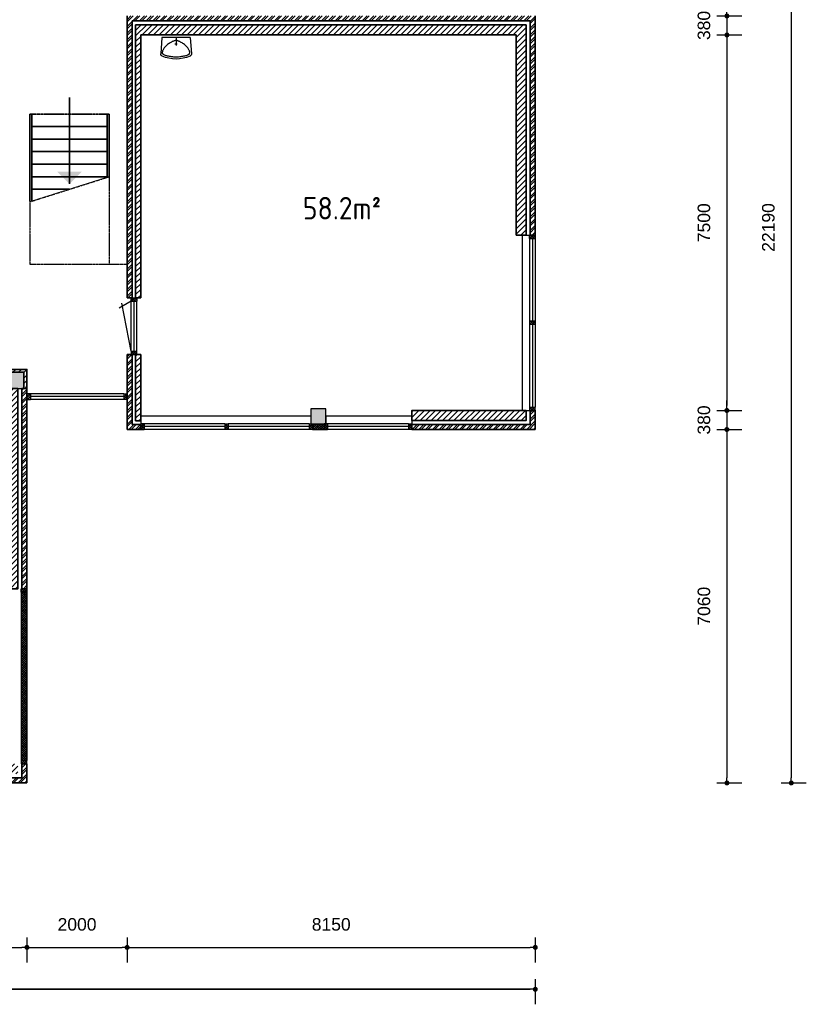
# Model space of a CAD drawing. Header units: millimetres. Extents: x 191 to 145850, y 32 to 50346.
# Tile 5 of 15: x 20575 to 36281, y 117 to 19783. Entities that reach past the tile are written whole.
import ezdxf

# ---------------------------------------------------------------- set-up
doc = ezdxf.new("R2010")
doc.units = ezdxf.units.MM
doc.linetypes.add('HIDDEN', pattern=[9.525, 6.35, -3.175])
for name, color, linetype, lineweight in [('Arceringen', 1, 'Continuous', 13), ('Binnenwand', 2, 'Continuous', 35), ('Buitenwand', 3, 'Continuous', 35), ('Kozijn Bi', 1, 'Continuous', 25), ('Kozijn Bu', 5, 'Continuous', 25), ('Maatvoering', 7, 'Continuous', 25), ('Trappen', 7, 'Continuous', 35)]:
    doc.layers.add(name, color=color, linetype=linetype, lineweight=lineweight)
for name, color, linetype in [('Hidden', 7, 'HIDDEN'), ('Konstrukties', 5, 'Continuous'), ('Sanitair', 7, 'Continuous')]:
    doc.layers.add(name, color=color, linetype=linetype)
doc.styles.add('ISO', font='ISOCP3')
doc.styles.get("Standard").update_dxf_attribs({"font": 'ARIAL.TTF'})
doc.dimstyles.new('Ian1', dxfattribs={"dimscale": 100, "dimtxt": 2.5, "dimasz": 1, "dimexe": 3, "dimexo": 4, "dimgap": 3.3, "dimtad": 1, "dimdec": 0, "dimzin": 1, "dimdsep": 46, "dimtxsty": 'Standard', "dimblk": 'DOT', "dimcen": 1, "dimdle": 1, "dimclrd": 7, "dimclre": 7, "dimclrt": 7, "dimadec": 0, "dimazin": 0, "dimtfac": 1, "dimtdec": 0, "dimtix": 1, "dimtmove": 0, "dimatfit": 3, "dimfxl": 2, "dimfxlon": 1, "dimtolj": 1, "dimtzin": 0, "dimarcsym": 0})

# ---------------------------------------------------------------- blocks, each defined once
blk = doc.blocks.new('$STIJLKZ')
at = {"color": 0, "linetype": 'ByBlock'}
for p, q in [((1, 1), (0, 1)), ((0, 1), (0, 0)), ((0, 0), (1, 0)), ((1, 1), (1, 0))]:
    blk.add_line(p, q, dxfattribs=at)
at = {"color": 0, "linetype": 'ByBlock', "flags": 9}
for tag, p in [('KB', (0.02, 0.85)), ('KH', (0.02, 0.68)), ('BWH', (0.02, 0.52)), ('NGM', (0.02, 0.35)), ('KHD', (0.02, 0.18)), ('KHB', (0.02, 0.01)), ('VSB', (0.51, 0.18)), ('ATS', (0.51, 0.85)), ('ATD', (0.51, 0.68)), ('SPL', (0.51, 0.52)), ('SP', (0.51, 0.01)), ('RDS', (0.51, 0.35))]:
    blk.add_attdef(tag, p, '', height=0.136, dxfattribs=at)
blk = doc.blocks.new('$STIJL')
at = {"color": 0, "linetype": 'ByBlock'}
for p, q in [((1, 1), (0, 1)), ((0, 1), (0, 0)), ((0, 0), (1, 0)), ((1, 1), (1, 0))]:
    blk.add_line(p, q, dxfattribs=at)
blk = doc.blocks.new('$STIJLDR')
at = {"color": 0, "linetype": 'ByBlock'}
for p, q in [((1, 1), (0, 1)), ((0, 1), (0, 0)), ((0, 0), (1, 0)), ((1, 1), (1, 0))]:
    blk.add_line(p, q, dxfattribs=at)
at = {"color": 0, "linetype": 'ByBlock', "flags": 9}
for tag, p in [('ZLR', (0.02, 0.52)), ('ZLL', (0.02, 0.35)), ('KB', (0.02, 0.85)), ('KH', (0.02, 0.68)), ('BL', (0.02, 0.18)), ('NGM', (0.02, 0.01)), ('SPL', (0.51, 0.18)), ('KHD', (0.51, 0.85)), ('KHB', (0.51, 0.68)), ('ODD', (0.51, 0.52)), ('DD', (0.51, 0.35))]:
    blk.add_attdef(tag, p, '', height=0.136, dxfattribs=at)
blk = doc.blocks.new('H741-01-')
at = {"layer": 'Sanitair', "color": 0, "linetype": 'ByBlock'}
for p, q in [((19, -20), (-6, -343)), ((19, -20), (581, -20)), ((277, -149), (323, -149)), ((300, -20), (300, -176)), ((581, -20), (606, -343))]:
    blk.add_line(p, q, dxfattribs=at)
blk.add_lwpolyline([(570, -298), (573, -307), (574, -315), (575, -323), (574, -329), (572, -335), (570, -341), (566, -346), (561, -350), (556, -355), (549, -359), (540, -364), (531, -368), (520, -372), (507, -376), (493, -380), (477, -384), (459, -388), (439, -392), (418, -395), (396, -399), (373, -401), (349, -404), (325, -405), (300, -405), (275, -405), (251, -404), (227, -401), (204, -399), (182, -395), (161, -392), (141, -388), (123, -384), (107, -380), (93, -376), (80, -372), (69, -368), (60, -364), (51, -359), (44, -355), (39, -350), (34, -346), (30, -341), (28, -335), (26, -329), (25, -323), (26, -315), (27, -307), (30, -298), (33, -287), (37, -276), (43, -264), (49, -251), (57, -238), (66, -224), (77, -211), (89, -198), (102, -185), (117, -172), (132, -160), (148, -148), (164, -137), (180, -127), (196, -118), (210, -109), (224, -102), (237, -96), (249, -90), (260, -86), (270, -83), (280, -80), (290, -79), (300, -78), (310, -79), (320, -80), (330, -83), (340, -86), (351, -90), (363, -96), (376, -102), (390, -109), (404, -118), (420, -127), (436, -137), (452, -148), (468, -160), (483, -172), (498, -185), (511, -198), (523, -211), (534, -224), (543, -238), (551, -251), (557, -264), (563, -276), (567, -287)], close=True, dxfattribs=at)
for centre, radius, start, end in [((40, -347), 46.8, 175.4569, 245.3554), ((300, 219), 669, 245.3554, 294.6446), ((560, -347), 46.8, 294.6446, 4.5431)]:
    blk.add_arc(centre, radius, start, end, dxfattribs=at)
blk = doc.blocks.new('_Dot')
at = {"color": 0, "linetype": 'ByBlock', "lineweight": -2}
blk.add_line((-0.5, 0), (-1, 0), dxfattribs=at)
at = {"color": 0, "linetype": 'ByBlock', "const_width": 0.5}
blk.add_lwpolyline([(-0.25, 0, 1), (0.25, 0, 1)], format="xyb", close=True, dxfattribs=at)
blk = doc.blocks.new('*D31')
at = {"layer": 'Defpoints', "color": 0}
for p in [(26650, 26728), (20720, 4538), (35981, 4538)]:
    blk.add_point(p, dxfattribs=at)
at = {"layer": 'Maatvoering', "color": 7, "lineweight": -2}
for p, q in [((35781, 26728), (36281, 26728)), ((35981, 26628), (35981, 4638)), ((35781, 4538), (36281, 4538))]:
    blk.add_line(p, q, dxfattribs=at)
at = {"layer": 'Maatvoering', "color": 7, "lineweight": -2, "xscale": 100, "yscale": 100, "zscale": 100}
for p, rotation in [((35981, 26728), 90), ((35981, 4538), 270)]:
    blk.add_blockref('_Dot', p, dxfattribs=dict(at, rotation=rotation))
at = {"layer": 'Maatvoering', "color": 7, "insert": (35524, 15633), "char_height": 250, "attachment_point": 5, "rotation": 90}
blk.add_mtext('\\A1;22190', dxfattribs=at)
blk = doc.blocks.new('*D36')
at = {"layer": 'Defpoints', "color": 0}
for p in [(30870, 19858), (30490, 19478), (34696, 19478)]:
    blk.add_point(p, dxfattribs=at)
at = {"layer": 'Maatvoering', "color": 7, "lineweight": -2}
for p, q in [((34696, 19958), (34696, 20058)), ((34496, 19858), (34996, 19858)), ((34696, 19858), (34696, 19478)), ((34496, 19478), (34996, 19478)), ((34696, 19378), (34696, 19278))]:
    blk.add_line(p, q, dxfattribs=at)
at = {"layer": 'Maatvoering', "color": 7, "lineweight": -2, "xscale": 100, "yscale": 100, "zscale": 100}
for p, rotation in [((34696, 19858), 270), ((34696, 19478), 90)]:
    blk.add_blockref('_Dot', p, dxfattribs=dict(at, rotation=rotation))
at = {"layer": 'Maatvoering', "color": 7, "insert": (34238, 19668), "char_height": 250, "attachment_point": 5, "rotation": 90}
blk.add_mtext('\\A1;380', dxfattribs=at)
blk = doc.blocks.new('*D37')
at = {"layer": 'Defpoints', "color": 0}
for p in [(30490, 19478), (30870, 11978), (34696, 11978)]:
    blk.add_point(p, dxfattribs=at)
at = {"layer": 'Maatvoering', "color": 7, "lineweight": -2}
for p, q in [((34496, 19478), (34996, 19478)), ((34696, 19378), (34696, 12078)), ((34496, 11978), (34996, 11978))]:
    blk.add_line(p, q, dxfattribs=at)
at = {"layer": 'Maatvoering', "color": 7, "lineweight": -2, "xscale": 100, "yscale": 100, "zscale": 100}
for p, rotation in [((34696, 19478), 90), ((34696, 11978), 270)]:
    blk.add_blockref('_Dot', p, dxfattribs=dict(at, rotation=rotation))
at = {"layer": 'Maatvoering', "color": 7, "insert": (34238, 15728), "char_height": 250, "attachment_point": 5, "rotation": 90}
blk.add_mtext('\\A1;7500', dxfattribs=at)
blk = doc.blocks.new('*D38')
at = {"layer": 'Defpoints', "color": 0}
for p in [(30870, 11978), (30870, 11598), (34696, 11598)]:
    blk.add_point(p, dxfattribs=at)
at = {"layer": 'Maatvoering', "color": 7, "lineweight": -2}
for p, q in [((34696, 12078), (34696, 12178)), ((34496, 11978), (34996, 11978)), ((34696, 11978), (34696, 11598)), ((34496, 11598), (34996, 11598)), ((34696, 11498), (34696, 11398))]:
    blk.add_line(p, q, dxfattribs=at)
at = {"layer": 'Maatvoering', "color": 7, "lineweight": -2, "xscale": 100, "yscale": 100, "zscale": 100}
for p, rotation in [((34696, 11978), 270), ((34696, 11598), 90)]:
    blk.add_blockref('_Dot', p, dxfattribs=dict(at, rotation=rotation))
at = {"layer": 'Maatvoering', "color": 7, "insert": (34238, 11788), "char_height": 250, "attachment_point": 5, "rotation": 90}
blk.add_mtext('\\A1;380', dxfattribs=at)
blk = doc.blocks.new('*D39')
at = {"layer": 'Defpoints', "color": 0}
for p in [(30870, 11598), (20720, 4538), (34696, 4538)]:
    blk.add_point(p, dxfattribs=at)
at = {"layer": 'Maatvoering', "color": 7, "lineweight": -2}
for p, q in [((34496, 11598), (34996, 11598)), ((34696, 11498), (34696, 4638)), ((34496, 4538), (34996, 4538))]:
    blk.add_line(p, q, dxfattribs=at)
at = {"layer": 'Maatvoering', "color": 7, "lineweight": -2, "xscale": 100, "yscale": 100, "zscale": 100}
for p, rotation in [((34696, 11598), 90), ((34696, 4538), 270)]:
    blk.add_blockref('_Dot', p, dxfattribs=dict(at, rotation=rotation))
at = {"layer": 'Maatvoering', "color": 7, "insert": (34238, 8068), "char_height": 250, "attachment_point": 5, "rotation": 90}
blk.add_mtext('\\A1;7060', dxfattribs=at)
blk = doc.blocks.new('*D40')
at = {"layer": 'Defpoints', "color": 0}
for p in [(30870, 11598), (5510, 4538), (30870, 417)]:
    blk.add_point(p, dxfattribs=at)
at = {"layer": 'Maatvoering', "color": 7, "lineweight": -2}
for p, q in [((5510, 617), (5510, 117)), ((30870, 617), (30870, 117)), ((5610, 417), (30770, 417))]:
    blk.add_line(p, q, dxfattribs=at)
at = {"layer": 'Maatvoering', "color": 7, "lineweight": -2, "xscale": 100, "yscale": 100, "zscale": 100, "rotation": 180}
blk.add_blockref('_Dot', (5510, 417), dxfattribs=at)
at = {"layer": 'Maatvoering', "color": 7, "lineweight": -2, "xscale": 100, "yscale": 100, "zscale": 100}
blk.add_blockref('_Dot', (30870, 417), dxfattribs=at)
at = {"layer": 'Maatvoering', "color": 7, "insert": (18190, 875), "char_height": 250, "attachment_point": 5}
blk.add_mtext('\\A1;25360', dxfattribs=at)
blk = doc.blocks.new('*D41')
at = {"layer": 'Defpoints', "color": 0}
for p in [(30870, 11598), (5510, 4538), (5510, 417)]:
    blk.add_point(p, dxfattribs=at)
at = {"layer": 'Maatvoering', "color": 7, "lineweight": -2}
for p, q in [((5510, 617), (5510, 117)), ((30870, 617), (30870, 117)), ((30770, 417), (5610, 417))]:
    blk.add_line(p, q, dxfattribs=at)
at = {"layer": 'Maatvoering', "color": 7, "lineweight": -2, "xscale": 100, "yscale": 100, "zscale": 100, "rotation": 180}
blk.add_blockref('_Dot', (5510, 417), dxfattribs=at)
at = {"layer": 'Maatvoering', "color": 7, "lineweight": -2, "xscale": 100, "yscale": 100, "zscale": 100}
blk.add_blockref('_Dot', (30870, 417), dxfattribs=at)
at = {"layer": 'Maatvoering', "color": 7, "insert": (18190, 875), "char_height": 250, "attachment_point": 5}
blk.add_mtext('\\A1;25360', dxfattribs=at)
blk = doc.blocks.new('*D49')
at = {"layer": 'Defpoints', "color": 0}
for p in [(13660, 14798), (20720, 4538), (20720, 1254)]:
    blk.add_point(p, dxfattribs=at)
at = {"layer": 'Maatvoering', "color": 7, "lineweight": -2}
for p, q in [((13660, 1454), (13660, 954)), ((20720, 1454), (20720, 954)), ((13760, 1254), (20620, 1254))]:
    blk.add_line(p, q, dxfattribs=at)
at = {"layer": 'Maatvoering', "color": 7, "lineweight": -2, "xscale": 100, "yscale": 100, "zscale": 100, "rotation": 180}
blk.add_blockref('_Dot', (13660, 1254), dxfattribs=at)
at = {"layer": 'Maatvoering', "color": 7, "lineweight": -2, "xscale": 100, "yscale": 100, "zscale": 100}
blk.add_blockref('_Dot', (20720, 1254), dxfattribs=at)
at = {"layer": 'Maatvoering', "color": 7, "insert": (17190, 1712), "char_height": 250, "attachment_point": 5}
blk.add_mtext('\\A1;7060', dxfattribs=at)
blk = doc.blocks.new('*D50')
at = {"layer": 'Defpoints', "color": 0}
for p in [(22720, 11598), (20720, 4538), (22720, 1254)]:
    blk.add_point(p, dxfattribs=at)
at = {"layer": 'Maatvoering', "color": 7, "lineweight": -2}
for p, q in [((20720, 1454), (20720, 954)), ((22720, 1454), (22720, 954)), ((20820, 1254), (22620, 1254))]:
    blk.add_line(p, q, dxfattribs=at)
at = {"layer": 'Maatvoering', "color": 7, "lineweight": -2, "xscale": 100, "yscale": 100, "zscale": 100, "rotation": 180}
blk.add_blockref('_Dot', (20720, 1254), dxfattribs=at)
at = {"layer": 'Maatvoering', "color": 7, "lineweight": -2, "xscale": 100, "yscale": 100, "zscale": 100}
blk.add_blockref('_Dot', (22720, 1254), dxfattribs=at)
at = {"layer": 'Maatvoering', "color": 7, "insert": (21720, 1712), "char_height": 250, "attachment_point": 5}
blk.add_mtext('\\A1;2000', dxfattribs=at)
blk = doc.blocks.new('*D51')
at = {"layer": 'Defpoints', "color": 0}
for p in [(22720, 11598), (30870, 11598), (30870, 1254)]:
    blk.add_point(p, dxfattribs=at)
at = {"layer": 'Maatvoering', "color": 7, "lineweight": -2}
for p, q in [((22720, 1454), (22720, 954)), ((30870, 1454), (30870, 954)), ((22820, 1254), (30770, 1254))]:
    blk.add_line(p, q, dxfattribs=at)
at = {"layer": 'Maatvoering', "color": 7, "lineweight": -2, "xscale": 100, "yscale": 100, "zscale": 100, "rotation": 180}
blk.add_blockref('_Dot', (22720, 1254), dxfattribs=at)
at = {"layer": 'Maatvoering', "color": 7, "lineweight": -2, "xscale": 100, "yscale": 100, "zscale": 100}
blk.add_blockref('_Dot', (30870, 1254), dxfattribs=at)
at = {"layer": 'Maatvoering', "color": 7, "insert": (26795, 1712), "char_height": 250, "attachment_point": 5}
blk.add_mtext('\\A1;8150', dxfattribs=at)

msp = doc.modelspace()

# ---------------------------------------------------------------- hatches: boundary and pattern name
at = {"layer": 'Arceringen'}
h = msp.add_hatch(dxfattribs=at)
h.set_pattern_fill('ANSI32', color=256, scale=10, style=0)
h.set_pattern_definition([(45, (12460.07, 4538.39), (-67.35192, 67.35192), []), (45, (12504.97, 4538.39), (-67.35192, 67.35192), [])])
h.paths.add_polyline_path([(12560.1, 5816.1), (12460.1, 5816.1), (12460.1, 4538.4), (12840.1, 4538.4), (12840.1, 4638.4), (12560.1, 4638.4)])
h.paths.add_polyline_path([(12560.1, 12698.4), (13280.1, 12698.4), (13280.1, 12738.4), (13280.1, 12798.4), (12460.1, 12798.4), (12460.1, 11914.8), (12560.1, 11914.8)])
h.paths.add_polyline_path([(20720.1, 12418.4), (20620.1, 12418.4), (20620.1, 8418.4), (20720.1, 8418.4)])
h.paths.add_polyline_path([(20720.1, 4918.4), (20620.1, 4918.4), (20620.1, 4638.4), (18256.1, 4638.4), (18256.1, 4538.4), (20720.1, 4538.4)])
h.paths.add_polyline_path([(22990.1, 11698.4), (22820.1, 11698.4), (22820.1, 13093.5), (22720.1, 13093.5), (22720.1, 11598.4), (22990.1, 11598.4)])
h.paths.add_polyline_path([(30870.1, 11978.4), (30770.1, 11978.4), (30770.1, 11698.4), (28406.1, 11698.4), (28406.1, 11598.4), (30870.1, 11598.4)])
h.paths.add_polyline_path([(30870.1, 19858.4), (22720.1, 19858.4), (22720.1, 14227.5), (22820.1, 14227.5), (22820.1, 19758.4), (30770.1, 19758.4), (30770.1, 15478.4), (30870.1, 15478.4)])
h = msp.add_hatch(dxfattribs=at)
h.set_pattern_fill('ANSI31', color=256, scale=25, style=0)
h.set_pattern_definition([(45, (12640.07, 4718.395), (-56.1266, 56.1266), [])])
h.paths.add_polyline_path([(30690.1, 19678.4), (22890.1, 19678.4), (22890.1, 14227.5), (22990.1, 14227.5), (22990.1, 19478.4), (30490.1, 19478.4), (30490.1, 15478.4), (30690.1, 15478.4)])
h.paths.add_polyline_path([(30690.1, 11978.4), (28406.1, 11978.4), (28406.1, 11778.4), (30690.1, 11778.4)])
h.paths.add_polyline_path([(22990.1, 13093.5), (22890.1, 13093.5), (22890.1, 11768.4), (22990.1, 11768.4)])
h.paths.add_polyline_path([(20540.1, 12418.4), (20400.1, 12418.4), (20400.1, 12740), (20660.1, 12740), (20660.1, 12418.4), (20720.1, 12418.4), (20720.1, 12798.4), (20340.1, 12798.4), (20340.1, 8418.4), (20540.1, 8418.4)])
h.paths.add_polyline_path([(20340.1, 12658.4), (14960.1, 12658.4), (14960.1, 12558.4), (20340.1, 12558.4)])
h.paths.add_polyline_path([(20540.1, 4918.4), (18256.1, 4918.4), (18256.1, 4718.4), (20540.1, 4718.4)])
h.paths.add_polyline_path([(12840.1, 5816.1), (12640.1, 5816.1), (12640.1, 4918.4), (12640.1, 4718.4), (12840.1, 4718.4)])
h = msp.add_hatch(dxfattribs=at)
h.set_pattern_fill('ANSI37', color=256, scale=10, style=0)
h.set_pattern_definition([(45, (5510.07, 4538.395), (-22.45064, 22.45064), []), (135, (5510.07, 4538.395), (-22.45064, -22.45064), [])])
h.paths.add_polyline_path([(16506.1, 4652.4), (16273.1, 4652.4), (16273.1, 4538.4), (16506.1, 4538.4)])
h.paths.add_polyline_path([(5624.1, 19245.4), (5510.1, 19245.4), (5510.1, 19012.4), (5624.1, 19012.4)])
h.paths.add_polyline_path([(26656.1, 11712.4), (26423.1, 11712.4), (26423.1, 11598.4), (26656.1, 11598.4)])
h = msp.add_hatch(dxfattribs=at)
h.set_pattern_fill('ANSI37', color=256, scale=10, style=0)
h.set_pattern_definition([(45, (22990.07, 11598.395), (-22.45064, 22.45064), []), (135, (22990.07, 11598.395), (-22.45064, -22.45064), [])])
h.paths.add_polyline_path([(30870.1, 15478.4), (30770.1, 15478.4), (30756.1, 15478.4), (30756.1, 15411.4), (30870.1, 15411.4)])
h.paths.add_polyline_path([(30870.1, 12045.4), (30756.1, 12045.4), (30756.1, 11978.4), (30870.1, 11978.4)])
h.paths.add_polyline_path([(28406.1, 11698.4), (28406.1, 11712.4), (28339.1, 11712.4), (28339.1, 11598.4), (28406.1, 11598.4)])
h.paths.add_polyline_path([(26723.1, 11712.4), (26656.1, 11712.4), (26656.1, 11598.4), (26723.1, 11598.4)])
h.paths.add_polyline_path([(26423.1, 11712.4), (26389.6, 11712.4), (26356.1, 11712.4), (26356.1, 11598.4), (26423.1, 11598.4)])
h.paths.add_polyline_path([(24740.1, 11712.4), (24673.1, 11712.4), (24673.1, 11598.4), (24740.1, 11598.4)])
h.paths.add_polyline_path([(23057.1, 11712.4), (22990.1, 11712.4), (22990.1, 11598.4), (23057.1, 11598.4)])
h = msp.add_hatch(dxfattribs=at)
h.set_pattern_fill('ANSI37', color=256, scale=10, style=0)
h.set_pattern_definition([(45, (20720.07, 12198.395), (-22.45064, 22.45064), []), (135, (20720.07, 12198.395), (-22.45064, -22.45064), [])])
h.paths.add_polyline_path([(22912.1, 13160.5), (22798.1, 13160.5), (22798.1, 13093.5), (22820.1, 13093.5), (22912.1, 13093.5)])
h.paths.add_polyline_path([(22912.1, 14227.5), (22890.1, 14227.5), (22798.1, 14227.5), (22798.1, 14160.5), (22912.1, 14160.5)])
h.paths.add_polyline_path([(22720.1, 12312.4), (22653.1, 12312.4), (22653.1, 12198.4), (22720.1, 12198.4)])
h.paths.add_polyline_path([(20787.1, 12312.4), (20720.1, 12312.4), (20720.1, 12198.4), (20787.1, 12198.4)])
h = msp.add_hatch(dxfattribs=at)
h.set_pattern_fill('ANSI37', color=256, scale=10, style=0)
h.set_pattern_definition([(45, (30756.07, 13694.895), (-22.451, 22.451), []), (135, (30756.07, 13694.895), (-22.451, -22.451), [])])
h.paths.add_polyline_path([(30870.1, 13761.9), (30756.1, 13761.9), (30756.1, 13694.9), (30870.1, 13694.9)])
h = msp.add_hatch(dxfattribs=at)
h.set_pattern_fill('AR-CONC', color=256, style=0)
h.set_pattern_definition([(50, (357622.44, 108560.96), (182.18467, -15.939086), [19.05, -209.55]), (355, (357622.44, 108560.96), (-35.24283, 191.05664), [15.24, -167.64]), (100.451, (357637.62, 108559.63), (146.9425, 175.11669), [16.19, -178.09]), (46.1842, (357622.44, 108611.76), (271.07904, -42.04233), [28.575, -314.325]), (96.6356, (357645.03, 108608.25), (237.40423, 247.42556), [24.285, -267.135]), (351.184, (357622.44, 108611.76), (237.4046, 247.42512), [22.86, -251.46]), (21, (357647.84, 108599.06), (151.61488, -102.26552), [19.05, -209.55]), (326, (357647.84, 108599.06), (61.80203, 184.18797), [15.24, -167.64]), (71.4514, (357660.48, 108590.54), (213.41649, 81.92286), [16.19, -178.09]), (37.5, (357622.44, 108560.96), (3.088603, 84.555039), [0, -165.608, 0, -170.18, 0, -168.275]), (7.5, (357622.44, 108560.96), (66.819663, 100.180575), [0, -97.028, 0, -161.798, 0, -64.135]), (327.5, (357565.8, 108560.96), (135.590595, -5.728744), [0, -63.5, 0, -198.12, 0, -262.89]), (317.5, (357540.4, 108560.96), (148.12918, 25.42649), [0, -82.55, 0, -131.572, 0, -186.69])])
h.paths.add_polyline_path([(16239.6, 4952.4), (16239.6, 4652.4), (16539.6, 4652.4), (16539.6, 4952.4)])
h.paths.add_polyline_path([(20400.1, 12418.4), (20660.1, 12418.4), (20660.1, 12740), (20400.1, 12740)])
h.paths.add_polyline_path([(26689.6, 12012.4), (26389.6, 12012.4), (26389.6, 11712.4), (26689.6, 11712.4)])
h = msp.add_hatch(dxfattribs=at)
h.set_pattern_fill('ANSI37', color=256, scale=10, style=0)
h.set_pattern_definition([(45, (20606.07, 4918.395), (-22.45064, 22.45064), []), (135, (20606.07, 4918.395), (-22.45064, -22.45064), [])])
h.paths.add_polyline_path([(20720.1, 4985.4), (20606.1, 4985.4), (20606.1, 4918.4), (20720.1, 4918.4)])
h.paths.add_polyline_path([(20720.1, 8418.4), (20620.1, 8418.4), (20606.1, 8418.4), (20606.1, 8351.4), (20720.1, 8351.4)])
h = msp.add_hatch(dxfattribs=at)
h.set_pattern_fill('ANSI37', color=256, scale=10, style=0)
h.set_pattern_definition([(45, (20606.07, 4985.395), (-22.45064, 22.45064), []), (135, (20606.07, 4985.395), (-22.45064, -22.45064), [])])
h.paths.add_polyline_path([(20720.1, 8351.4), (20606.1, 8351.4), (20606.1, 4985.4), (20720.1, 4985.4)])

# ---------------------------------------------------------------- linework, layer by layer
at = {"layer": 'Binnenwand'}
for p, q in [((22890.1, 14227.5), (22890.1, 19678.4)), ((22890.1, 19678.4), (30690.1, 19678.4)), ((30690.1, 19678.4), (30690.1, 15478.4)), ((30490.1, 19478.4), (22990.1, 19478.4)), ((22990.1, 19478.4), (22990.1, 14227.5)), ((30490.1, 15478.4), (30490.1, 19478.4)), ((30690.1, 15478.4), (30490.1, 15478.4)), ((22890.1, 14227.5), (22990.1, 14227.5)), ((22890.1, 11768.4), (22890.1, 13093.5)), ((22890.1, 13093.5), (22990.1, 13093.5)), ((22990.1, 13093.5), (22990.1, 11768.4)), ((22990.1, 11768.4), (22890.1, 11768.4))]:
    msp.add_line(p, q, dxfattribs=at)
for points in [[(20540.1, 12418.4), (20540.1, 8418.4), (20340.1, 8418.4), (20340.1, 12798.4), (20720.1, 12798.4), (20720.1, 12418.4), (20660.1, 12418.4), (20660.1, 12740), (20400.1, 12740), (20400.1, 12418.4)], [(30690.1, 11978.4), (28406.1, 11978.4), (28406.1, 11778.4), (30690.1, 11778.4)]]:
    msp.add_lwpolyline(points, close=True, dxfattribs=at)
at = {"layer": 'Buitenwand'}
for p, q in [((22720.1, 14227.5), (22720.1, 19858.4)), ((30770.1, 19758.4), (22820.1, 19758.4)), ((22820.1, 19758.4), (22820.1, 14227.5)), ((30770.1, 15478.4), (30770.1, 19758.4)), ((30870.1, 19858.4), (30870.1, 15478.4)), ((30870.1, 15478.4), (30770.1, 15478.4)), ((22720.1, 14227.5), (22820.1, 14227.5)), ((22720.1, 11598.4), (22720.1, 13093.5)), ((22720.1, 13093.5), (22820.1, 13093.5)), ((22820.1, 13093.5), (22820.1, 11698.4)), ((22990.1, 11698.4), (22820.1, 11698.4)), ((22990.1, 11598.4), (22990.1, 11698.4)), ((22720.1, 11598.4), (22990.1, 11598.4))]:
    msp.add_line(p, q, dxfattribs=at)
for points in [[(20620.1, 8418.4), (20620.1, 12418.4), (20720.1, 12418.4), (20720.1, 8418.4)], [(30870.1, 11598.4), (30870.1, 11978.4), (30770.1, 11978.4), (30770.1, 11698.4), (28406.1, 11698.4), (28406.1, 11598.4)], [(20720.1, 4538.4), (20720.1, 4918.4), (20620.1, 4918.4), (20620.1, 4638.4), (18256.1, 4638.4), (18256.1, 4538.4)]]:
    msp.add_lwpolyline(points, close=True, dxfattribs=at)
at = {"layer": 'Hidden'}
for p, q in [((20780.1, 16147.5), (22360.1, 16647.5)), ((22360.1, 16647.5), (22360.1, 14897.5)), ((20780.1, 16147.5), (20780.1, 14897.5)), ((20780.1, 14897.5), (22720.1, 14897.5))]:
    msp.add_line(p, q, dxfattribs=at)
at = {"layer": 'Konstrukties'}
for points in [[(20400.1, 12740), (20400.1, 12418.4), (20660.1, 12418.4), (20660.1, 12740)], [(26389.6, 12012.4), (26389.6, 11712.4), (26689.6, 11712.4), (26689.6, 12012.4)]]:
    msp.add_lwpolyline(points, close=True, dxfattribs=at)
at = {"layer": 'Kozijn Bi'}
for p, q in [((22798.1, 14160.5), (22559.4, 14021.5)), ((22798.1, 13160.5), (22798.1, 14160.5)), ((22855.1, 14160.5), (22855.1, 13160.5)), ((22912.1, 13160.5), (22912.1, 14160.5)), ((22798.1, 13160.5), (22615.4, 14122.2))]:
    msp.add_line(p, q, dxfattribs=at)
at = {"layer": 'Kozijn Bu'}
for p, q in [((30606.1, 15478.4), (30606.1, 11978.4)), ((30606.1, 15478.4), (30770.1, 15478.4)), ((30756.1, 15411.4), (30756.1, 12045.4)), ((30813.1, 15411.4), (30813.1, 13761.9)), ((30870.1, 15411.4), (30870.1, 12045.4)), ((30870.1, 13761.9), (30756.1, 13761.9)), ((30870.1, 13694.9), (30756.1, 13694.9)), ((30813.1, 13694.9), (30813.1, 12045.4)), ((22653.1, 12312.4), (20787.1, 12312.4)), ((22653.1, 12255.4), (20787.1, 12255.4)), ((22653.1, 12198.4), (20787.1, 12198.4)), ((26389.6, 11862.4), (22990.1, 11862.4)), ((22990.1, 11862.4), (22990.1, 11712.4)), ((26389.6, 11862.4), (26389.6, 11712.4)), ((28406.1, 11862.4), (26689.6, 11862.4)), ((26689.6, 11862.4), (26689.6, 11712.4)), ((28406.1, 11862.4), (28406.1, 11712.4)), ((30606.1, 11978.4), (30756.1, 11978.4)), ((24673.1, 11712.4), (23057.1, 11712.4)), ((24673.1, 11655.4), (23057.1, 11655.4)), ((26356.1, 11712.4), (24740.1, 11712.4)), ((26356.1, 11655.4), (24740.1, 11655.4)), ((28339.1, 11712.4), (26723.1, 11712.4)), ((28339.1, 11655.4), (26723.1, 11655.4)), ((24673.1, 11598.4), (23057.1, 11598.4)), ((26356.1, 11598.4), (24740.1, 11598.4)), ((26423.1, 11598.4), (26656.1, 11598.4)), ((28339.1, 11598.4), (26723.1, 11598.4)), ((20606.1, 8351.4), (20606.1, 4985.4)), ((20720.1, 8351.4), (20720.1, 4985.4))]:
    msp.add_line(p, q, dxfattribs=at)
at = {"layer": 'Trappen'}
for p, q in [((21570.1, 16501.7), (21570.1, 18226.2)), ((22320.1, 17897.5), (22320.1, 17897.5)), ((20780.1, 17894.4), (20780.1, 16160.2)), ((20820.1, 17894.4), (20820.1, 16160.2)), ((22320.1, 16634.9), (22320.1, 17894.4)), ((22360.1, 16647.5), (22360.1, 17894.4)), ((20820.1, 17647.5), (22320.1, 17647.5)), ((21323.2, 17647.5), (21816.9, 17647.5)), ((20820.1, 17397.5), (22320.1, 17397.5)), ((20820.1, 17147.5), (22320.1, 17147.5)), ((20820.1, 16897.5), (22320.1, 16897.5)), ((20820.1, 16647.5), (22320.1, 16647.5)), ((20820.1, 16397.5), (21570.1, 16397.5))]:
    msp.add_line(p, q, dxfattribs=at)
at = {"layer": 'Trappen', "linetype": 'HIDDEN'}
msp.add_line((20780.1, 17894.4), (22360.1, 17894.4), dxfattribs=at)
at = {"layer": 'Trappen'}
msp.add_solid([(21816.9, 16748.6), (21570.1, 16501.7), (21323.2, 16748.6)], dxfattribs=at)

# ---------------------------------------------------------------- block references
at = {"layer": 'Kozijn Bi', "yscale": 114, "zscale": 2087, "rotation": 90}
for name, p, xscale in [('$STIJL', (22912.1, 14227.5), -67), ('$STIJLDR', (22912.1, 13093.5), 67)]:
    msp.add_blockref(name, p, dxfattribs=dict(at, xscale=xscale))
at = {"layer": 'Kozijn Bu', "yscale": 114, "zscale": 1000, "rotation": 90}
for name, p, xscale in [('$STIJL', (30870.1, 15478.4), -67), ('$STIJLKZ', (30870.1, 11978.4), 67), ('$STIJL', (20720.1, 8418.4), -67), ('$STIJLKZ', (20720.1, 4918.4), 67)]:
    msp.add_blockref(name, p, dxfattribs=dict(at, xscale=xscale))
at = {"layer": 'Kozijn Bu', "yscale": 114, "zscale": 1000}
for name, p, xscale in [('$STIJLKZ', (20720.1, 12198.4), 67), ('$STIJL', (22720.1, 12198.4), -67), ('$STIJLKZ', (22990.1, 11598.4), 67), ('$STIJL', (24740.1, 11598.4), -67), ('$STIJL', (26423.1, 11598.4), -67), ('$STIJLKZ', (26656.1, 11598.4), 67), ('$STIJL', (28406.1, 11598.4), -67)]:
    msp.add_blockref(name, p, dxfattribs=dict(at, xscale=xscale))
at = {"layer": 'Sanitair', "xscale": -1}
msp.add_blockref('H741-01-', (23996.3, 19446.8), dxfattribs=at)

# ---------------------------------------------------------------- texts
at = {"layer": 'Maatvoering', "insert": (26227.4, 16243.2), "char_height": 450, "width": 3216.907, "attachment_point": 1, "style": 'ISO'}
msp.add_mtext('58.2m²', dxfattribs=at)

# ---------------------------------------------------------------- dimensions: what is measured, and where the dimension line sits
at = {"layer": 'Maatvoering'}
dim = msp.add_linear_dim(base=(35981.4, 4538.4), p1=(26650.1, 26728.4), p2=(20720.1, 4538.4), angle=90, dimstyle='Ian1', dxfattribs=at)
dim.commit()
dim.dimension.update_dxf_attribs({"geometry": '*D31', "text_midpoint": (35523.8, 15633.4)})
for base, p1, p2, picture, middle in [((34695.9, 19478.4), (30870.1, 19858.4), (30490.1, 19478.4), '*D36', (34238.2, 19668.4)), ((34695.9, 11978.4), (30490.1, 19478.4), (30870.1, 11978.4), '*D37', (34238.3, 15728.4)), ((34695.9, 11598.4), (30870.1, 11978.4), (30870.1, 11598.4), '*D38', (34238.2, 11788.4)), ((34695.9, 4538.4), (30870.1, 11598.4), (20720.1, 4538.4), '*D39', (34238.3, 8068.4))]:
    dim = msp.add_linear_dim(base=base, p1=p1, p2=p2, angle=90, dimstyle='Ian1', override={"dimtmove": 1}, dxfattribs=at)
    dim.commit()
    dim.dimension.update_dxf_attribs({"geometry": picture, "text_midpoint": middle})
for base, p1, p2, picture, middle in [((20720.1, 1254.2), (13660.1, 14798.4), (20720.1, 4538.4), '*D49', (17190.1, 1711.8)), ((5510.1, 417.1), (30870.1, 11598.4), (5510.1, 4538.4), '*D41', (18190.1, 874.9)), ((22720.1, 1254.2), (20720.1, 4538.4), (22720.1, 11598.4), '*D50', (21720.1, 1711.8)), ((30870.1, 1254.2), (22720.1, 11598.4), (30870.1, 11598.4), '*D51', (26795.1, 1711.8))]:
    dim = msp.add_linear_dim(base=base, p1=p1, p2=p2, dimstyle='Ian1', override={"dimtmove": 1}, dxfattribs=at)
    dim.commit()
    dim.dimension.update_dxf_attribs({"geometry": picture, "text_midpoint": middle})
dim = msp.add_linear_dim(base=(30870.1, 417.1), p1=(5510.1, 4538.4), p2=(30870.1, 11598.4), dimstyle='Ian1', dxfattribs=at)
dim.commit()
dim.dimension.update_dxf_attribs({"geometry": '*D40', "text_midpoint": (18190.1, 874.9)})

doc.saveas('drawing.dxf')
